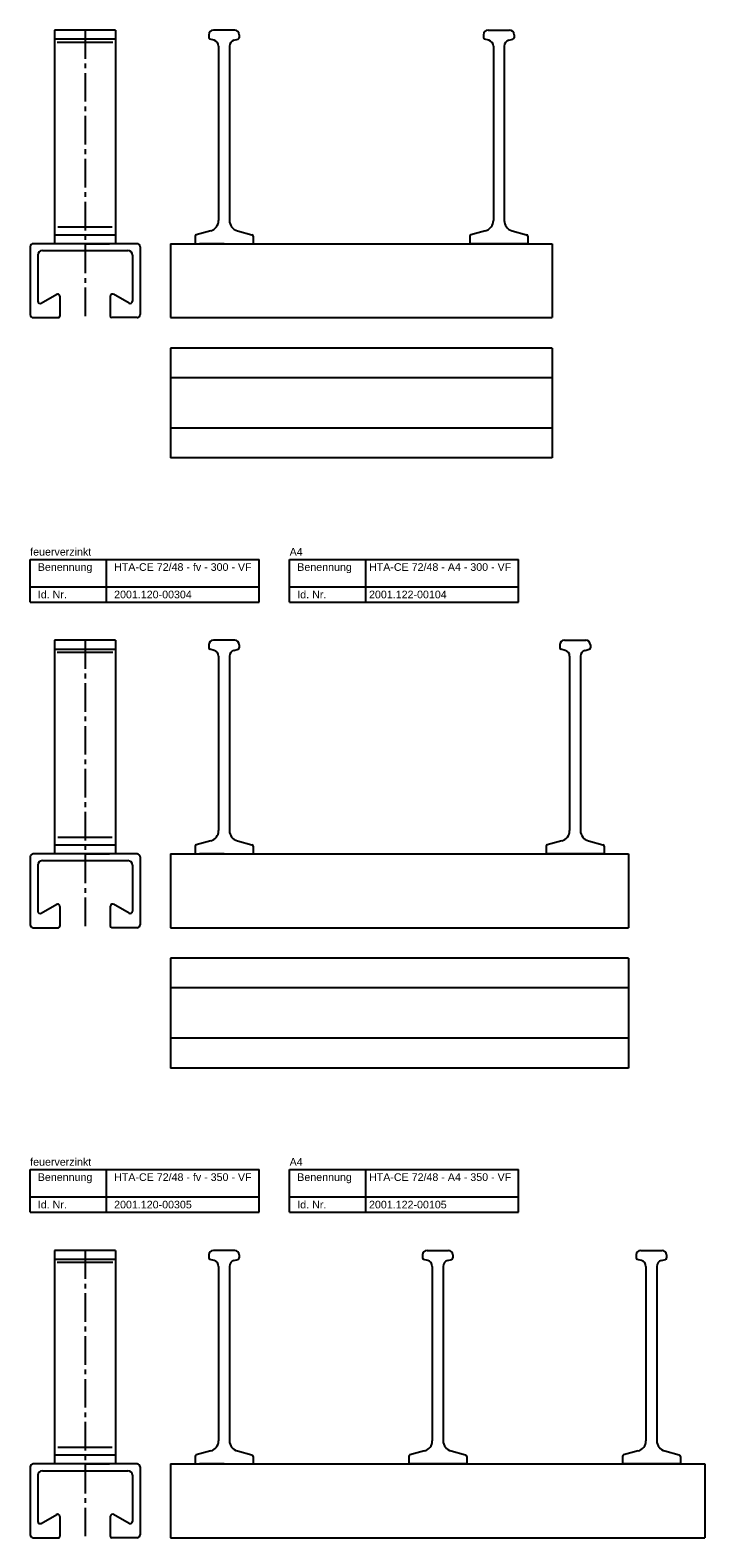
# Model space of a CAD drawing. Header units: millimetres. Extents: x 8733 to 14895, y -778 to 2763.
# Tile 5 of 7: x 8733 to 9175, y 914 to 1902. Entities that reach past the tile are written whole.
import ezdxf

# ---------------------------------------------------------------- set-up
doc = ezdxf.new("R2010")
doc.units = ezdxf.units.MM
doc.linetypes.add('MITTE2', pattern=[1.125, 0.75, -0.125, 0.125, -0.125])
doc.layers.add('HALFEN', color=2, linetype='CONTINUOUS')
doc.styles.add('ARIAL50', font='arial.ttf', dxfattribs={"height": 5})

msp = doc.modelspace()

# ---------------------------------------------------------------- linework, layer by layer
at = {"layer": 'HALFEN'}
for p, q in [((8788.55, 1902.25), (8748.55, 1902.25)), ((8748.55, 1902.25), (8748.55, 1762.25)), ((8788.55, 1902.25), (8788.55, 1762.25)), ((8849.55, 1899.25), (8849.55, 1897.32)), ((8866.55, 1902.25), (8852.55, 1902.25)), ((8869.55, 1899.25), (8869.55, 1897.32)), ((9029.55, 1899.25), (9029.55, 1897.32)), ((9032.55, 1902.25), (9046.55, 1902.25)), ((9049.55, 1899.25), (9049.55, 1897.32)), ((8788.55, 1896.25), (8748.55, 1896.25)), ((8853.03, 1895.62), (8850.29, 1896.35)), ((8856, 1891.75), (8856, 1777.46)), ((8863.1, 1891.75), (8863.1, 1777.46)), ((8866.06, 1895.62), (8868.81, 1896.35)), ((9033.03, 1895.62), (9030.29, 1896.35)), ((9036, 1891.75), (9036, 1777.46)), ((9043.1, 1891.75), (9043.1, 1777.46)), ((9046.06, 1895.62), (9048.81, 1896.35)), ((8850.81, 1770.7), (8841.29, 1768.15)), ((8868.29, 1770.7), (8877.81, 1768.15)), ((9030.81, 1770.7), (9021.29, 1768.15)), ((9048.29, 1770.7), (9057.81, 1768.15)), ((8732.55, 1760.25), (8732.55, 1715.75)), ((8802.55, 1762.25), (8734.55, 1762.25)), ((8748.55, 1768.15), (8788.55, 1768.15)), ((8768.55, 1762.25), (8752.55, 1762.25)), ((8768.55, 1762.25), (8784.55, 1762.25)), ((8804.55, 1760.25), (8804.55, 1715.75)), ((8824.55, 1762.25), (9074.55, 1762.25)), ((8824.55, 1762.25), (8824.55, 1713.75)), ((8840.55, 1767.18), (8840.55, 1762.25)), ((8840.55, 1762.25), (8878.55, 1762.25)), ((8859.55, 1762.25), (8843.55, 1762.25)), ((8859.55, 1762.25), (8875.55, 1762.25)), ((8878.55, 1767.18), (8878.55, 1762.25)), ((9020.55, 1767.18), (9020.55, 1762.25)), ((9058.55, 1762.25), (9020.55, 1762.25)), ((9039.55, 1762.25), (9023.55, 1762.25)), ((9039.55, 1762.25), (9055.55, 1762.25)), ((9058.55, 1767.18), (9058.55, 1762.25)), ((9074.55, 1762.25), (9074.55, 1713.75)), ((8737.55, 1754.75), (8737.55, 1724.55)), ((8740.55, 1757.75), (8796.55, 1757.75)), ((8799.55, 1754.75), (8799.55, 1724.55)), ((8739.8, 1723.25), (8750.03, 1729.16)), ((8752.05, 1727.75), (8752.05, 1714.75)), ((8785.05, 1727.75), (8785.05, 1714.75)), ((8797.3, 1723.25), (8787.07, 1729.16)), ((8734.55, 1713.75), (8751.05, 1713.75)), ((8802.55, 1713.75), (8786.05, 1713.75)), ((8824.55, 1713.75), (9074.55, 1713.75)), ((9074.55, 1693.75), (8824.55, 1693.75)), ((8824.55, 1693.75), (8824.55, 1621.75)), ((9074.55, 1693.75), (9074.55, 1621.75)), ((9074.55, 1674.25), (8824.55, 1674.25)), ((9074.55, 1641.25), (8824.55, 1641.25)), ((9074.55, 1621.75), (8824.55, 1621.75)), ((8732.55, 1555.25), (8882.55, 1555.25)), ((8732.55, 1527.25), (8732.55, 1555.25)), ((8782.55, 1527.25), (8782.55, 1555.25)), ((8882.55, 1527.25), (8882.55, 1555.25)), ((8902.55, 1555.25), (9052.55, 1555.25)), ((8902.55, 1527.25), (8902.55, 1555.25)), ((8952.55, 1527.25), (8952.55, 1555.25)), ((9052.55, 1527.25), (9052.55, 1555.25)), ((8732.55, 1537.25), (8882.55, 1537.25)), ((8902.55, 1537.25), (9052.55, 1537.25)), ((8732.55, 1527.25), (8882.55, 1527.25)), ((8902.55, 1527.25), (9052.55, 1527.25)), ((8788.55, 1502.25), (8748.55, 1502.25)), ((8748.55, 1502.25), (8748.55, 1362.25)), ((8788.55, 1496.25), (8748.55, 1496.25)), ((8788.55, 1502.25), (8788.55, 1362.25)), ((8849.55, 1499.25), (8849.55, 1497.32)), ((8853.03, 1495.62), (8850.29, 1496.35)), ((8866.55, 1502.25), (8852.55, 1502.25)), ((8866.06, 1495.62), (8868.81, 1496.35)), ((8869.55, 1499.25), (8869.55, 1497.32)), ((9079.55, 1499.25), (9079.55, 1497.32)), ((9083.03, 1495.62), (9080.29, 1496.35)), ((9082.55, 1502.25), (9096.55, 1502.25)), ((9096.06, 1495.62), (9098.81, 1496.35)), ((9099.55, 1499.25), (9099.55, 1497.32)), ((8856, 1491.75), (8856, 1377.46)), ((8863.1, 1491.75), (8863.1, 1377.46)), ((9086, 1491.75), (9086, 1377.46)), ((9093.1, 1491.75), (9093.1, 1377.46)), ((8748.55, 1368.15), (8788.55, 1368.15)), ((8840.55, 1367.18), (8840.55, 1362.25)), ((8850.81, 1370.7), (8841.29, 1368.15)), ((8868.29, 1370.7), (8877.81, 1368.15)), ((8878.55, 1367.18), (8878.55, 1362.25)), ((9070.55, 1367.18), (9070.55, 1362.25)), ((9080.81, 1370.7), (9071.29, 1368.15)), ((9098.29, 1370.7), (9107.81, 1368.15)), ((9108.55, 1367.18), (9108.55, 1362.25)), ((8732.55, 1360.25), (8732.55, 1315.75)), ((8802.55, 1362.25), (8734.55, 1362.25)), ((8737.55, 1354.75), (8737.55, 1324.55)), ((8740.55, 1357.75), (8796.55, 1357.75)), ((8768.55, 1362.25), (8752.55, 1362.25)), ((8768.55, 1362.25), (8784.55, 1362.25)), ((8799.55, 1354.75), (8799.55, 1324.55)), ((8804.55, 1360.25), (8804.55, 1315.75)), ((8824.55, 1362.25), (9124.55, 1362.25)), ((8824.55, 1362.25), (8824.55, 1313.75)), ((8840.55, 1362.25), (8878.55, 1362.25)), ((8859.55, 1362.25), (8843.55, 1362.25)), ((8859.55, 1362.25), (8875.55, 1362.25)), ((9108.55, 1362.25), (9070.55, 1362.25)), ((9089.55, 1362.25), (9073.55, 1362.25)), ((9089.55, 1362.25), (9105.55, 1362.25)), ((9124.55, 1362.25), (9124.55, 1313.75)), ((8739.8, 1323.25), (8750.03, 1329.16)), ((8752.05, 1327.75), (8752.05, 1314.75)), ((8785.05, 1327.75), (8785.05, 1314.75)), ((8797.3, 1323.25), (8787.07, 1329.16)), ((8734.55, 1313.75), (8751.05, 1313.75)), ((8802.55, 1313.75), (8786.05, 1313.75)), ((8824.55, 1313.75), (9124.55, 1313.75)), ((9124.55, 1293.75), (8824.55, 1293.75)), ((8824.55, 1293.75), (8824.55, 1221.75)), ((9124.55, 1293.75), (9124.55, 1221.75)), ((9124.55, 1274.25), (8824.55, 1274.25)), ((9124.55, 1241.25), (8824.55, 1241.25)), ((9124.55, 1221.75), (8824.55, 1221.75)), ((8732.55, 1155.25), (8882.55, 1155.25)), ((8732.55, 1127.25), (8732.55, 1155.25)), ((8782.55, 1127.25), (8782.55, 1155.25)), ((8882.55, 1127.25), (8882.55, 1155.25)), ((8902.55, 1155.25), (9052.55, 1155.25)), ((8902.55, 1127.25), (8902.55, 1155.25)), ((8952.55, 1127.25), (8952.55, 1155.25)), ((9052.55, 1127.25), (9052.55, 1155.25)), ((8732.55, 1137.25), (8882.55, 1137.25)), ((8902.55, 1137.25), (9052.55, 1137.25)), ((8732.55, 1127.25), (8882.55, 1127.25)), ((8902.55, 1127.25), (9052.55, 1127.25)), ((8788.55, 1102.25), (8748.55, 1102.25)), ((8748.55, 1102.25), (8748.55, 962.25)), ((8788.55, 1102.25), (8788.55, 962.25)), ((8849.55, 1099.25), (8849.55, 1097.32)), ((8866.55, 1102.25), (8852.55, 1102.25)), ((8869.55, 1099.25), (8869.55, 1097.32)), ((8989.55, 1099.25), (8989.55, 1097.32)), ((8992.55, 1102.25), (9006.55, 1102.25)), ((9009.55, 1099.25), (9009.55, 1097.32)), ((9129.55, 1099.25), (9129.55, 1097.32)), ((9132.55, 1102.25), (9146.55, 1102.25)), ((9149.55, 1099.25), (9149.55, 1097.32)), ((8788.55, 1096.25), (8748.55, 1096.25)), ((8853.03, 1095.62), (8850.29, 1096.35)), ((8856, 1091.75), (8856, 977.46)), ((8863.1, 1091.75), (8863.1, 977.46)), ((8866.06, 1095.62), (8868.81, 1096.35)), ((8993.03, 1095.62), (8990.29, 1096.35)), ((8996, 1091.75), (8996, 977.46)), ((9003.1, 1091.75), (9003.1, 977.46)), ((9006.06, 1095.62), (9008.81, 1096.35)), ((9133.03, 1095.62), (9130.29, 1096.35)), ((9136, 1091.75), (9136, 977.46)), ((9143.1, 1091.75), (9143.1, 977.46)), ((9146.06, 1095.62), (9148.81, 1096.35)), ((8850.81, 970.7), (8841.29, 968.15)), ((8868.29, 970.7), (8877.81, 968.15)), ((8990.81, 970.7), (8981.29, 968.15)), ((9008.29, 970.7), (9017.81, 968.15)), ((9130.81, 970.7), (9121.29, 968.15)), ((9148.29, 970.7), (9157.81, 968.15)), ((8732.55, 960.25), (8732.55, 915.75)), ((8802.55, 962.25), (8734.55, 962.25)), ((8748.55, 968.15), (8788.55, 968.15)), ((8768.55, 962.25), (8752.55, 962.25)), ((8768.55, 962.25), (8784.55, 962.25)), ((8804.55, 960.25), (8804.55, 915.75)), ((8824.55, 962.25), (9174.55, 962.25)), ((8824.55, 962.25), (8824.55, 913.75)), ((8840.55, 967.18), (8840.55, 962.25)), ((8840.55, 962.25), (8878.55, 962.25)), ((8859.55, 962.25), (8843.55, 962.25)), ((8859.55, 962.25), (8875.55, 962.25)), ((8878.55, 967.18), (8878.55, 962.25)), ((8980.55, 967.18), (8980.55, 962.25)), ((9018.55, 962.25), (8980.55, 962.25)), ((8999.55, 962.25), (8983.55, 962.25)), ((8999.55, 962.25), (9015.55, 962.25)), ((9018.55, 967.18), (9018.55, 962.25)), ((9120.55, 967.18), (9120.55, 962.25)), ((9158.55, 962.25), (9120.55, 962.25)), ((9139.55, 962.25), (9123.55, 962.25)), ((9139.55, 962.25), (9155.55, 962.25)), ((9158.55, 967.18), (9158.55, 962.25)), ((9174.55, 962.25), (9174.55, 913.75)), ((8737.55, 954.75), (8737.55, 924.55)), ((8740.55, 957.75), (8796.55, 957.75)), ((8799.55, 954.75), (8799.55, 924.55)), ((8739.8, 923.25), (8750.03, 929.16)), ((8752.05, 927.75), (8752.05, 914.75)), ((8785.05, 927.75), (8785.05, 914.75)), ((8797.3, 923.25), (8787.07, 929.16)), ((8734.55, 913.75), (8751.05, 913.75)), ((8802.55, 913.75), (8786.05, 913.75)), ((8824.55, 913.75), (9174.55, 913.75))]:
    msp.add_line(p, q, dxfattribs=at)
at = {"layer": 'HALFEN', "color": 1, "linetype": 'MITTE2', "ltscale": 25}
for p, q in [((8768.55, 1902.25), (8768.55, 1713.75)), ((8768.55, 1502.25), (8768.55, 1313.75)), ((8768.55, 1102.25), (8768.55, 913.75))]:
    msp.add_line(p, q, dxfattribs=at)
at = {"layer": 'HALFEN', "color": 1}
for p, q in [((8786.79, 1894.25), (8750.31, 1894.25)), ((8750.57, 1773.2), (8786.21, 1773.2)), ((8786.79, 1494.25), (8750.31, 1494.25)), ((8750.57, 1373.2), (8786.21, 1373.2)), ((8786.79, 1094.25), (8750.31, 1094.25)), ((8750.57, 973.2), (8786.21, 973.2))]:
    msp.add_line(p, q, dxfattribs=at)
at = {"layer": 'HALFEN'}
for centre, radius, start, end in [((8852.55, 1899.25), 3, 90, 180), ((8866.55, 1899.25), 3, 0, 90), ((9032.55, 1899.25), 3, 90, 180), ((9046.55, 1899.25), 3, 0, 90), ((8850.55, 1897.32), 1, 180, 255), ((8852, 1891.75), 4, 0, 75), ((8867.1, 1891.75), 4, 105, 180), ((8868.55, 1897.32), 1, 285, 0), ((9030.55, 1897.32), 1, 180, 255), ((9032, 1891.75), 4, 0, 75), ((9047.1, 1891.75), 4, 105, 180), ((9048.55, 1897.32), 1, 285, 0), ((8849, 1777.46), 7, 285, 0), ((8870.1, 1777.46), 7, 180, 255), ((9029, 1777.46), 7, 285, 0), ((9050.1, 1777.46), 7, 180, 255), ((8734.55, 1760.25), 2, 90, 180), ((8802.55, 1760.25), 2, 0, 90), ((8841.55, 1767.18), 1, 105, 180), ((8877.55, 1767.18), 1, 0, 75), ((9021.55, 1767.18), 1, 105, 180), ((9057.55, 1767.18), 1, 0, 75), ((8740.55, 1754.75), 3, 90, 180), ((8796.55, 1754.75), 3, 0, 90), ((8739.05, 1724.55), 1.5, 180, 300), ((8750.55, 1727.75), 1.5, 0, 129.71139), ((8786.55, 1727.75), 1.5, 50.28861, 180), ((8798.05, 1724.55), 1.5, 240, 0), ((8734.55, 1715.75), 2, 180, 270), ((8751.05, 1714.75), 1, 270, 0), ((8786.05, 1714.75), 1, 180, 270), ((8802.55, 1715.75), 2, 270, 0), ((8852.55, 1499.25), 3, 90, 180), ((8850.55, 1497.32), 1, 180, 255), ((8852, 1491.75), 4, 0, 75), ((8867.1, 1491.75), 4, 105, 180), ((8866.55, 1499.25), 3, 0, 90), ((8868.55, 1497.32), 1, 285, 0), ((9082.55, 1499.25), 3, 90, 180), ((9080.55, 1497.32), 1, 180, 255), ((9082, 1491.75), 4, 0, 75), ((9097.1, 1491.75), 4, 105, 180), ((9096.55, 1499.25), 3, 0, 90), ((9098.55, 1497.32), 1, 285, 0), ((8849, 1377.46), 7, 285, 0), ((8870.1, 1377.46), 7, 180, 255), ((9079, 1377.46), 7, 285, 0), ((9100.1, 1377.46), 7, 180, 255), ((8841.55, 1367.18), 1, 105, 180), ((8877.55, 1367.18), 1, 0, 75), ((9071.55, 1367.18), 1, 105, 180), ((9107.55, 1367.18), 1, 0, 75), ((8734.55, 1360.25), 2, 90, 180), ((8740.55, 1354.75), 3, 90, 180), ((8796.55, 1354.75), 3, 0, 90), ((8802.55, 1360.25), 2, 0, 90), ((8750.55, 1327.75), 1.5, 0, 129.71139), ((8786.55, 1327.75), 1.5, 50.28861, 180), ((8734.55, 1315.75), 2, 180, 270), ((8739.05, 1324.55), 1.5, 180, 300), ((8751.05, 1314.75), 1, 270, 0), ((8786.05, 1314.75), 1, 180, 270), ((8798.05, 1324.55), 1.5, 240, 0), ((8802.55, 1315.75), 2, 270, 0), ((8852.55, 1099.25), 3, 90, 180), ((8850.55, 1097.32), 1, 180, 255), ((8866.55, 1099.25), 3, 0, 90), ((8868.55, 1097.32), 1, 285, 0), ((8992.55, 1099.25), 3, 90, 180), ((8990.55, 1097.32), 1, 180, 255), ((9006.55, 1099.25), 3, 0, 90), ((9008.55, 1097.32), 1, 285, 0), ((9132.55, 1099.25), 3, 90, 180), ((9130.55, 1097.32), 1, 180, 255), ((9146.55, 1099.25), 3, 0, 90), ((9148.55, 1097.32), 1, 285, 0), ((8852, 1091.75), 4, 0, 75), ((8867.1, 1091.75), 4, 105, 180), ((8992, 1091.75), 4, 0, 75), ((9007.1, 1091.75), 4, 105, 180), ((9132, 1091.75), 4, 0, 75), ((9147.1, 1091.75), 4, 105, 180), ((8849, 977.46), 7, 285, 0), ((8870.1, 977.46), 7, 180, 255), ((8989, 977.46), 7, 285, 0), ((9010.1, 977.46), 7, 180, 255), ((9129, 977.46), 7, 285, 0), ((9150.1, 977.46), 7, 180, 255), ((8734.55, 960.25), 2, 90, 180), ((8802.55, 960.25), 2, 0, 90), ((8841.55, 967.18), 1, 105, 180), ((8877.55, 967.18), 1, 0, 75), ((8981.55, 967.18), 1, 105, 180), ((9017.55, 967.18), 1, 0, 75), ((9121.55, 967.18), 1, 105, 180), ((9157.55, 967.18), 1, 0, 75), ((8740.55, 954.75), 3, 90, 180), ((8796.55, 954.75), 3, 0, 90), ((8750.55, 927.75), 1.5, 0, 129.71139), ((8786.55, 927.75), 1.5, 50.28861, 180), ((8739.05, 924.55), 1.5, 180, 300), ((8798.05, 924.55), 1.5, 240, 0), ((8734.55, 915.75), 2, 180, 270), ((8751.05, 914.75), 1, 270, 0), ((8786.05, 914.75), 1, 180, 270), ((8802.55, 915.75), 2, 270, 0)]:
    msp.add_arc(centre, radius, start, end, dxfattribs=at)

# ---------------------------------------------------------------- texts
at = {"layer": 'HALFEN', "style": 'ARIAL50'}
for s, p in [('feuerverzinkt', (8732.55, 1557.75)), ('A4', (8902.55, 1557.75)), ('Benennung', (8737.55, 1547.75)), ('HTA-CE 72/48 - fv - 300 - VF', (8787.55, 1547.75)), ('Benennung', (8907.55, 1547.75)), ('HTA-CE 72/48 - A4 - 300 - VF', (8954.55, 1547.75)), ('Id. Nr.', (8737.55, 1529.75)), ('2001.120-00304', (8787.55, 1529.75)), ('Id. Nr.', (8907.55, 1529.75)), ('2001.122-00104', (8954.55, 1529.75)), ('feuerverzinkt', (8732.55, 1157.75)), ('A4', (8902.55, 1157.75)), ('Benennung', (8737.55, 1147.75)), ('HTA-CE 72/48 - fv - 350 - VF', (8787.55, 1147.75)), ('Benennung', (8907.55, 1147.75)), ('HTA-CE 72/48 - A4 - 350 - VF', (8954.55, 1147.75)), ('Id. Nr.', (8737.55, 1129.75)), ('2001.120-00305', (8787.55, 1129.75)), ('Id. Nr.', (8907.55, 1129.75)), ('2001.122-00105', (8954.55, 1129.75))]:
    msp.add_text(s, height=5, dxfattribs=at).set_placement(p)

doc.saveas('drawing.dxf')
